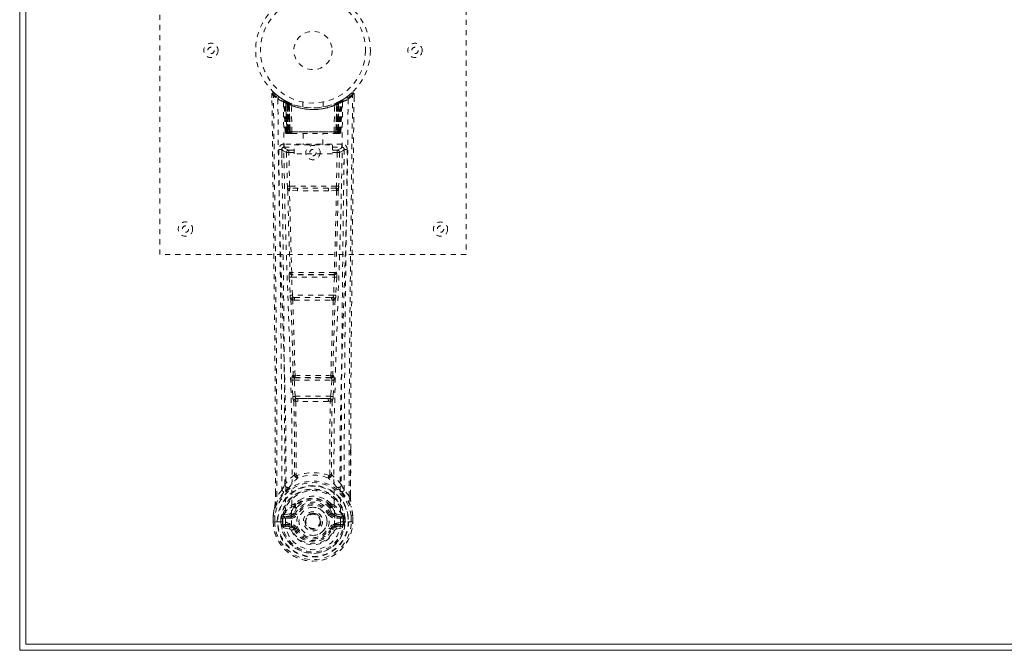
# Model space of a CAD drawing. Header units: inches. Extents: x 15.1 to 98.6, y 40.8 to 64.3.
# Tile 1 of 6: x 15.1 to 34.4, y 40.8 to 53.1. Entities that reach past the tile are written whole.
import ezdxf

# ---------------------------------------------------------------- set-up
doc = ezdxf.new("R2010")
doc.units = ezdxf.units.IN
doc.header["$MEASUREMENT"] = 0
doc.linetypes.add('SLD-Dashed', pattern=[0.075, 0.05, -0.025])
doc.linetypes.add('SLD-Solid', pattern=[0])

msp = doc.modelspace()

# ---------------------------------------------------------------- linework, layer by layer
at = {"color": 7, "linetype": 'SLD-Solid', "lineweight": 15}
for p, q in [((15.112, 40.764), (15.112, 64.264)), ((15.23, 64.146), (15.23, 40.882)), ((15.23, 40.882), (15.23, 64.146)), ((98.612, 40.764), (15.112, 40.764)), ((15.23, 40.882), (98.494, 40.882)), ((98.494, 40.882), (15.23, 40.882))]:
    msp.add_line(p, q, dxfattribs=at)
at = {"color": 7, "linetype": 'SLD-Dashed', "lineweight": 0}
for p, q in [((17.862, 48.514), (17.862, 56.514)), ((23.862, 56.514), (23.862, 48.514)), ((20.056, 51.655), (20.057, 51.588)), ((20.086, 51.656), (20.106, 51.678)), ((20.147, 51.643), (20.105, 51.677)), ((20.294, 51.54), (20.281, 51.548)), ((20.3, 51.536), (20.286, 51.543)), ((21.444, 51.548), (21.43, 51.54)), ((21.619, 51.677), (21.578, 51.643)), ((21.669, 51.655), (21.639, 51.656)), ((21.666, 51.592), (21.667, 51.655)), ((21.668, 51.588), (21.669, 51.655)), ((21.668, 51.588), (21.669, 51.655)), ((20.309, 51.515), (20.295, 51.523)), ((20.316, 50.918), (20.295, 51.523)), ((20.33, 50.918), (20.309, 51.515)), ((20.347, 51.512), (20.312, 51.53)), ((20.396, 51.469), (20.327, 51.505)), ((20.348, 50.918), (20.327, 51.505)), ((20.328, 51.508), (20.35, 50.914)), ((20.341, 51.514), (20.368, 51.501)), ((20.355, 51.475), (20.368, 51.501)), ((20.355, 51.475), (20.355, 50.918)), ((20.362, 51.471), (20.355, 51.475)), ((20.362, 51.471), (20.375, 51.497)), ((20.362, 50.918), (20.362, 51.471)), ((20.379, 51.495), (20.364, 51.503)), ((20.368, 51.501), (20.375, 51.497)), ((20.368, 51.468), (20.381, 51.494)), ((20.369, 50.918), (20.368, 51.468)), ((20.368, 51.468), (20.375, 51.465)), ((20.375, 51.465), (20.387, 51.491)), ((20.375, 51.465), (20.375, 50.918)), ((20.38, 51.495), (20.379, 51.495)), ((20.387, 51.46), (20.399, 51.486)), ((20.387, 51.46), (20.387, 50.918)), ((20.393, 51.457), (20.387, 51.46)), ((20.393, 51.457), (20.405, 51.483)), ((20.393, 50.918), (20.393, 51.457)), ((20.396, 51.469), (20.397, 51.469)), ((20.415, 50.918), (20.396, 51.469)), ((20.397, 51.469), (20.416, 50.918)), ((20.399, 51.486), (20.405, 51.483)), ((20.446, 50.918), (20.442, 51.44)), ((20.662, 51.503), (20.662, 51.407)), ((21.062, 51.407), (21.062, 51.503)), ((21.278, 50.918), (21.283, 51.44)), ((21.308, 50.918), (21.327, 51.469)), ((21.328, 51.469), (21.309, 50.918)), ((21.319, 51.483), (21.325, 51.486)), ((21.319, 51.483), (21.331, 51.457)), ((21.325, 51.486), (21.337, 51.46)), ((21.327, 51.469), (21.328, 51.469)), ((21.397, 51.505), (21.328, 51.469)), ((21.337, 51.46), (21.331, 51.457)), ((21.331, 51.457), (21.331, 50.918)), ((21.344, 51.495), (21.337, 51.492)), ((21.337, 51.491), (21.349, 51.465)), ((21.337, 50.918), (21.337, 51.46)), ((21.352, 51.499), (21.343, 51.494)), ((21.343, 51.494), (21.356, 51.468)), ((21.345, 51.495), (21.344, 51.495)), ((21.412, 51.53), (21.345, 51.495)), ((21.349, 51.497), (21.357, 51.501)), ((21.349, 51.497), (21.362, 51.471)), ((21.349, 51.465), (21.356, 51.468)), ((21.349, 50.918), (21.349, 51.465)), ((21.356, 51.468), (21.355, 50.918)), ((21.357, 51.501), (21.365, 51.505)), ((21.357, 51.501), (21.369, 51.475)), ((21.369, 51.475), (21.362, 51.471)), ((21.362, 51.471), (21.362, 50.918)), ((21.369, 50.918), (21.369, 51.475)), ((21.374, 50.914), (21.396, 51.508)), ((21.376, 50.918), (21.397, 51.505)), ((21.395, 50.918), (21.415, 51.515)), ((21.408, 50.918), (21.429, 51.523)), ((21.429, 51.523), (21.415, 51.515)), ((20.316, 50.918), (20.33, 50.918)), ((20.348, 50.918), (20.415, 50.918)), ((20.355, 50.918), (20.362, 50.918)), ((20.356, 50.889), (20.363, 50.889)), ((20.36, 50.889), (20.369, 50.889)), ((21.362, 50.918), (20.362, 50.918)), ((20.375, 50.918), (20.369, 50.918)), ((20.369, 50.889), (20.376, 50.889)), ((20.375, 50.918), (21.349, 50.918)), ((20.378, 50.889), (20.432, 50.889)), ((20.387, 50.918), (20.393, 50.918)), ((20.388, 50.889), (20.394, 50.889)), ((21.331, 50.918), (20.393, 50.918)), ((20.432, 50.889), (20.394, 50.889)), ((20.416, 50.918), (20.415, 50.918)), ((20.446, 50.918), (21.278, 50.918)), ((20.446, 50.889), (20.453, 50.889)), ((20.453, 50.889), (21.271, 50.889)), ((20.667, 50.889), (20.667, 50.667)), ((21.057, 50.667), (21.057, 50.889)), ((21.271, 50.889), (21.279, 50.889)), ((21.292, 50.889), (21.346, 50.889)), ((21.33, 50.889), (21.292, 50.889)), ((21.309, 50.918), (21.308, 50.918)), ((21.309, 50.918), (21.376, 50.918)), ((21.33, 50.889), (21.336, 50.889)), ((21.331, 50.918), (21.337, 50.918)), ((21.348, 50.889), (21.355, 50.889)), ((21.355, 50.918), (21.349, 50.918)), ((21.355, 50.889), (21.365, 50.889)), ((21.361, 50.889), (21.368, 50.889)), ((21.362, 50.918), (21.369, 50.918)), ((21.395, 50.918), (21.408, 50.918)), ((20.251, 50.582), (20.249, 50.574)), ((20.294, 50.68), (20.294, 50.62)), ((21.43, 50.68), (20.294, 50.68)), ((20.294, 50.62), (20.492, 50.62)), ((20.492, 50.487), (20.492, 50.667)), ((20.492, 50.667), (21.242, 50.667)), ((21.242, 50.667), (21.242, 50.487)), ((21.242, 50.62), (21.43, 50.62)), ((21.43, 50.62), (21.43, 50.68)), ((21.475, 50.574), (21.473, 50.582)), ((20.25, 50.571), (20.253, 50.284)), ((20.343, 50.517), (20.359, 49.855)), ((20.388, 50.563), (20.388, 50.518)), ((20.492, 50.563), (20.388, 50.563)), ((20.404, 49.857), (20.388, 50.518)), ((20.492, 50.518), (20.388, 50.518)), ((21.242, 50.487), (20.492, 50.487)), ((21.336, 50.563), (21.242, 50.563)), ((21.336, 50.518), (21.242, 50.518)), ((21.336, 50.518), (21.321, 49.857)), ((21.336, 50.563), (21.336, 50.518)), ((21.381, 50.517), (21.336, 50.518)), ((21.381, 50.517), (21.365, 49.855)), ((21.471, 50.284), (21.474, 50.571)), ((21.321, 49.857), (20.404, 49.857)), ((20.564, 49.814), (20.412, 49.816)), ((21.16, 49.814), (20.564, 49.814)), ((21.313, 49.816), (21.16, 49.814)), ((20.557, 49.765), (20.401, 49.771)), ((21.323, 49.771), (21.167, 49.765)), ((23.862, 48.514), (17.862, 48.514)), ((20.397, 48.072), (20.414, 47.719)), ((20.411, 48.165), (20.403, 48.162)), ((20.442, 48.074), (21.283, 48.074)), ((20.459, 47.721), (20.442, 48.074)), ((20.448, 48.119), (20.456, 48.122)), ((21.276, 48.119), (20.448, 48.119)), ((21.283, 48.074), (21.266, 47.721)), ((21.268, 48.122), (21.276, 48.119)), ((21.327, 48.072), (21.31, 47.719)), ((21.321, 48.162), (21.313, 48.165)), ((21.266, 47.721), (20.459, 47.721)), ((20.505, 47.676), (20.474, 47.677)), ((21.219, 47.676), (21.251, 47.677)), ((20.464, 47.626), (20.496, 47.625)), ((20.505, 47.676), (21.219, 47.676)), ((21.228, 47.625), (21.26, 47.625)), ((20.475, 46.148), (20.461, 46.144)), ((21.249, 46.148), (21.263, 46.144)), ((20.452, 46.054), (20.468, 45.737)), ((20.496, 46.056), (21.228, 46.056)), ((20.513, 45.739), (20.496, 46.056)), ((20.505, 46.101), (20.52, 46.106)), ((21.219, 46.101), (20.505, 46.101)), ((21.205, 46.106), (21.219, 46.101)), ((21.228, 46.056), (21.212, 45.739)), ((21.272, 46.054), (21.256, 45.737)), ((21.212, 45.739), (20.513, 45.739)), ((20.523, 45.641), (20.563, 45.64)), ((20.57, 45.694), (20.531, 45.694)), ((20.57, 45.694), (21.154, 45.694)), ((21.193, 45.694), (21.154, 45.694)), ((21.161, 45.64), (21.201, 45.641)), ((21.598, 44.706), (21.598, 43.782)), ((21.599, 43.781), (21.602, 44.706)), ((20.535, 44.201), (20.535, 44.201)), ((21.19, 44.201), (21.19, 44.201)), ((20.125, 43.781), (20.125, 43.835)), ((20.126, 43.836), (20.126, 43.782)), ((20.251, 43.898), (20.154, 43.783)), ((21.57, 43.783), (21.474, 43.898)), ((20.501, 43.625), (20.513, 43.642)), ((21.211, 43.642), (21.223, 43.625)), ((20.404, 43.435), (20.29, 43.414)), ((20.488, 43.447), (20.515, 43.436)), ((20.494, 43.596), (20.494, 43.578)), ((20.517, 43.591), (20.517, 43.572)), ((21.207, 43.572), (21.207, 43.591)), ((21.209, 43.436), (21.236, 43.447)), ((21.23, 43.596), (21.231, 43.578)), ((21.435, 43.414), (21.32, 43.435)), ((20.083, 43.401), (20.082, 43.397)), ((20.082, 43.28), (20.082, 43.397)), ((20.083, 43.28), (20.086, 43.28)), ((20.084, 43.397), (20.084, 43.28)), ((20.086, 43.28), (20.14, 43.281)), ((20.112, 43.397), (20.112, 43.283)), ((20.14, 43.281), (20.163, 43.281)), ((20.163, 43.281), (20.321, 43.281)), ((20.263, 43.353), (20.234, 43.354)), ((20.234, 43.354), (20.234, 43.354)), ((20.234, 43.283), (20.234, 43.354)), ((20.234, 43.283), (20.234, 43.283)), ((20.263, 43.353), (20.263, 43.283)), ((20.269, 43.283), (20.263, 43.283)), ((20.264, 43.353), (20.269, 43.372)), ((20.269, 43.372), (20.269, 43.362)), ((20.269, 43.362), (20.269, 43.283)), ((20.279, 43.403), (20.275, 43.399)), ((20.279, 43.403), (20.289, 43.414)), ((20.29, 43.414), (20.289, 43.414)), ((20.29, 43.414), (20.29, 43.414)), ((20.303, 43.381), (20.433, 43.406)), ((20.303, 43.381), (20.303, 43.351)), ((20.433, 43.381), (20.303, 43.381)), ((20.433, 43.351), (20.303, 43.351)), ((20.433, 43.406), (20.433, 43.381)), ((20.433, 43.351), (20.433, 43.381)), ((20.439, 43.243), (20.439, 43.246)), ((20.706, 43.29), (20.706, 43.306)), ((20.706, 43.282), (20.706, 43.29)), ((21.286, 43.246), (21.286, 43.243)), ((21.291, 43.406), (21.421, 43.381)), ((21.291, 43.406), (21.291, 43.381)), ((21.421, 43.381), (21.291, 43.381)), ((21.291, 43.351), (21.291, 43.381)), ((21.421, 43.351), (21.291, 43.351)), ((21.403, 43.281), (21.562, 43.281)), ((21.421, 43.351), (21.421, 43.381)), ((21.435, 43.414), (21.445, 43.403)), ((21.445, 43.403), (21.445, 43.404)), ((21.445, 43.403), (21.445, 43.403)), ((21.449, 43.399), (21.445, 43.403)), ((21.455, 43.372), (21.456, 43.362)), ((21.461, 43.353), (21.455, 43.372)), ((21.456, 43.362), (21.455, 43.283)), ((21.455, 43.283), (21.461, 43.283)), ((21.491, 43.354), (21.461, 43.353)), ((21.461, 43.283), (21.461, 43.353)), ((21.491, 43.354), (21.491, 43.283)), ((21.491, 43.354), (21.491, 43.354)), ((21.562, 43.281), (21.585, 43.281)), ((21.585, 43.281), (21.638, 43.28)), ((21.612, 43.283), (21.612, 43.397)), ((21.638, 43.28), (21.642, 43.28)), ((21.641, 43.28), (21.641, 43.397)), ((21.642, 43.397), (21.642, 43.401)), ((21.642, 43.28), (21.642, 43.397)), ((20.287, 43.163), (20.405, 43.139)), ((20.317, 43.229), (20.317, 43.199)), ((20.317, 43.229), (20.433, 43.229)), ((20.433, 43.179), (20.317, 43.199)), ((20.317, 43.199), (20.433, 43.199)), ((20.433, 43.229), (20.433, 43.199)), ((20.433, 43.179), (20.433, 43.199)), ((20.493, 43.135), (20.49, 43.143)), ((20.515, 43.145), (20.493, 43.135)), ((21.231, 43.135), (21.209, 43.145)), ((21.231, 43.135), (21.286, 43.112)), ((21.291, 43.229), (21.291, 43.199)), ((21.291, 43.229), (21.407, 43.229)), ((21.407, 43.199), (21.291, 43.179)), ((21.291, 43.179), (21.291, 43.199)), ((21.291, 43.199), (21.407, 43.199)), ((21.319, 43.139), (21.438, 43.163)), ((21.407, 43.199), (21.407, 43.229))]:
    msp.add_line(p, q, dxfattribs=at)
at = {"color": 7, "linetype": 'SLD-Dashed', "lineweight": 0, "flags": 128}
for points in [[(20.104, 51.675), (20.097, 51.679), (20.089, 51.682), (20.081, 51.682), (20.073, 51.681), (20.066, 51.677), (20.06, 51.672), (20.057, 51.665), (20.056, 51.658)], [(20.056, 51.655), (20.056, 51.655), (20.058, 51.655), (20.064, 51.656), (20.074, 51.656), (20.08, 51.655), (20.086, 51.656)], [(20.125, 43.835), (20.117, 46.405), (20.089, 49.03), (20.056, 51.655)], [(20.154, 43.783), (20.153, 45.247), (20.144, 46.721), (20.129, 48.168), (20.127, 48.415), (20.124, 48.673), (20.121, 48.888), (20.118, 49.118), (20.115, 49.368), (20.111, 49.639), (20.109, 49.857), (20.105, 50.119), (20.101, 50.443), (20.098, 50.654), (20.095, 50.912), (20.092, 51.174), (20.088, 51.422), (20.086, 51.656)], [(20.174, 51.562), (20.182, 50.515), (20.201, 49.47), (20.23, 48.428), (20.266, 47.39), (20.3, 46.356), (20.325, 45.326), (20.334, 44.301), (20.321, 43.281)], [(20.289, 51.541), (20.295, 51.53), (20.3, 51.516)], [(21.55, 51.562), (21.542, 50.515), (21.523, 49.47), (21.494, 48.428), (21.459, 47.39), (21.424, 46.356), (21.399, 45.326), (21.391, 44.301), (21.403, 43.281)], [(21.57, 43.783), (21.571, 45.249), (21.58, 46.721), (21.595, 48.168), (21.597, 48.389), (21.6, 48.619), (21.602, 48.822), (21.605, 49.021), (21.608, 49.236), (21.61, 49.386), (21.612, 49.543), (21.614, 49.7), (21.615, 49.817), (21.617, 49.957), (21.619, 50.119), (21.623, 50.451), (21.626, 50.656), (21.629, 50.91), (21.633, 51.172), (21.636, 51.42), (21.639, 51.656)], [(21.619, 51.678), (21.586, 51.65), (21.578, 51.643)], [(21.602, 44.706), (21.608, 46.405), (21.635, 49.03), (21.668, 51.588)], [(21.666, 51.655), (21.664, 51.663), (21.66, 51.67), (21.655, 51.677), (21.649, 51.682), (21.642, 51.685), (21.634, 51.685), (21.627, 51.683), (21.621, 51.679)], [(20.283, 51.506), (20.292, 50.461), (20.313, 49.418), (20.345, 48.379), (20.383, 47.343), (20.419, 46.312), (20.445, 45.285), (20.453, 44.263), (20.439, 43.246)], [(20.326, 51.512), (20.327, 51.506), (20.327, 51.505)], [(21.441, 51.506), (21.432, 50.461), (21.411, 49.419), (21.379, 48.379), (21.341, 47.344), (21.305, 46.312), (21.279, 45.286), (21.271, 44.264), (21.285, 43.246)], [(20.355, 50.918), (20.34, 50.918), (20.327, 50.918), (20.319, 50.918), (20.316, 50.918)], [(20.33, 50.918), (20.333, 50.918), (20.342, 50.918), (20.354, 50.918), (20.369, 50.918)], [(20.387, 50.918), (20.379, 50.918), (20.371, 50.918), (20.364, 50.918), (20.358, 50.918), (20.353, 50.918), (20.35, 50.918), (20.348, 50.918), (20.348, 50.918)], [(20.348, 50.918), (20.349, 50.911), (20.35, 50.909)], [(20.377, 50.889), (20.378, 50.889), (20.379, 50.889)], [(20.416, 50.918), (20.419, 50.918), (20.426, 50.918), (20.435, 50.918), (20.446, 50.918)], [(21.278, 50.918), (21.289, 50.918), (21.299, 50.918), (21.305, 50.918), (21.308, 50.918)], [(21.376, 50.918), (21.376, 50.918), (21.374, 50.918), (21.371, 50.918), (21.366, 50.918), (21.36, 50.918), (21.353, 50.918), (21.345, 50.918), (21.337, 50.918)], [(21.355, 50.918), (21.37, 50.918), (21.383, 50.918), (21.391, 50.918), (21.395, 50.918)], [(21.408, 50.918), (21.405, 50.918), (21.397, 50.918), (21.384, 50.918), (21.369, 50.918)], [(20.189, 50.574), (20.191, 50.438), (20.193, 50.266), (20.196, 50.057), (20.199, 49.812), (20.203, 49.563), (20.206, 49.343), (20.208, 49.19), (20.209, 49.052), (20.211, 48.93), (20.213, 48.775), (20.215, 48.612), (20.217, 48.456), (20.227, 47.642), (20.236, 46.824), (20.244, 45.851), (20.249, 44.862), (20.251, 43.898)], [(20.249, 50.574), (20.274, 50.545), (20.343, 50.517)], [(20.388, 50.563), (20.319, 50.591), (20.294, 50.62)], [(21.43, 50.62), (21.405, 50.591), (21.336, 50.563)], [(21.381, 50.517), (21.45, 50.545), (21.475, 50.574)], [(21.474, 43.898), (21.474, 44.419), (21.476, 44.952), (21.478, 45.497), (21.482, 46.012), (21.486, 46.542), (21.491, 47.094), (21.497, 47.583), (21.5, 47.84), (21.503, 48.113), (21.506, 48.402), (21.51, 48.706), (21.514, 48.981), (21.517, 49.222), (21.519, 49.413), (21.522, 49.628), (21.526, 49.869), (21.528, 50.094), (21.531, 50.287), (21.533, 50.446), (21.535, 50.574)], [(20.388, 50.518), (20.372, 50.517), (20.358, 50.517), (20.348, 50.517), (20.343, 50.517)], [(20.404, 49.857), (20.388, 49.856), (20.374, 49.856), (20.363, 49.856), (20.359, 49.855)], [(21.16, 49.814), (20.862, 49.813), (20.564, 49.814)], [(21.365, 49.855), (21.361, 49.856), (21.35, 49.856), (21.336, 49.856), (21.321, 49.857)], [(20.367, 49.774), (20.387, 48.968), (20.411, 48.165)], [(20.446, 48.161), (20.421, 48.965), (20.401, 49.771)], [(21.167, 49.765), (20.862, 49.765), (20.557, 49.765)], [(21.323, 49.771), (21.303, 48.965), (21.278, 48.161)], [(21.357, 49.774), (21.337, 48.968), (21.313, 48.165)], [(20.442, 48.074), (20.426, 48.073), (20.412, 48.073), (20.402, 48.072), (20.397, 48.072)], [(21.327, 48.072), (21.323, 48.072), (21.312, 48.073), (21.298, 48.073), (21.283, 48.074)], [(20.459, 47.721), (20.443, 47.721), (20.429, 47.72), (20.419, 47.719), (20.414, 47.719)], [(20.414, 47.719), (20.416, 47.687), (20.417, 47.685)], [(21.31, 47.719), (21.306, 47.719), (21.295, 47.72), (21.281, 47.721), (21.266, 47.721)], [(21.31, 47.719), (21.308, 47.687), (21.308, 47.685)], [(20.429, 47.63), (20.454, 46.888), (20.475, 46.148)], [(20.511, 46.143), (20.489, 46.883), (20.464, 47.626)], [(21.26, 47.625), (21.235, 46.883), (21.213, 46.143)], [(21.295, 47.63), (21.271, 46.888), (21.249, 46.148)], [(20.496, 46.056), (20.481, 46.055), (20.467, 46.055), (20.457, 46.054), (20.452, 46.054)], [(20.496, 46.056), (20.496, 46.065), (20.496, 46.073), (20.496, 46.081), (20.497, 46.088), (20.501, 46.097), (20.505, 46.101)], [(21.219, 46.101), (21.224, 46.097), (21.227, 46.088), (21.228, 46.081), (21.229, 46.073), (21.229, 46.065), (21.228, 46.056)], [(21.272, 46.054), (21.267, 46.054), (21.257, 46.055), (21.243, 46.055), (21.228, 46.056)], [(20.513, 45.739), (20.498, 45.738), (20.484, 45.737), (20.473, 45.737), (20.468, 45.737)], [(20.487, 45.647), (20.498, 44.927), (20.499, 44.208)], [(20.523, 45.641), (20.533, 44.92), (20.535, 44.201)], [(21.161, 45.64), (20.862, 45.639), (20.563, 45.64)], [(21.154, 45.694), (20.862, 45.693), (20.57, 45.694)], [(21.19, 44.201), (21.191, 44.92), (21.201, 45.641)], [(21.193, 45.694), (21.194, 45.695), (21.196, 45.696), (21.199, 45.699), (21.204, 45.709), (21.209, 45.723), (21.212, 45.739)], [(21.256, 45.737), (21.251, 45.737), (21.24, 45.737), (21.226, 45.738), (21.212, 45.739)], [(21.237, 45.647), (21.227, 44.927), (21.225, 44.208)], [(20.497, 44.2), (20.396, 44.112), (20.31, 44.011)], [(20.497, 44.2), (20.499, 44.19), (20.503, 44.181), (20.509, 44.175), (20.517, 44.171), (20.525, 44.171), (20.533, 44.175), (20.539, 44.181), (20.545, 44.19)], [(21.18, 44.19), (21.185, 44.181), (21.192, 44.175), (21.199, 44.171), (21.207, 44.171), (21.215, 44.175), (21.221, 44.181), (21.226, 44.19), (21.228, 44.2)], [(21.414, 44.011), (21.328, 44.112), (21.228, 44.2)], [(20.293, 43.859), (20.192, 43.735), (20.113, 43.581)], [(20.403, 43.963), (20.397, 43.956), (20.388, 43.948)], [(21.336, 43.948), (21.327, 43.956), (21.321, 43.963)], [(21.431, 43.859), (21.532, 43.735), (21.611, 43.581)], [(20.154, 43.783), (20.149, 43.783), (20.142, 43.783), (20.137, 43.783), (20.132, 43.783), (20.128, 43.782), (20.125, 43.782), (20.125, 43.782), (20.125, 43.781)], [(20.645, 43.73), (20.587, 43.7), (20.513, 43.642)], [(21.211, 43.642), (21.137, 43.7), (21.08, 43.73)], [(21.599, 43.781), (21.6, 43.782), (21.599, 43.782), (21.596, 43.782), (21.593, 43.783), (21.588, 43.783), (21.582, 43.783), (21.576, 43.783), (21.57, 43.783)], [(20.082, 43.397), (20.095, 43.494), (20.111, 43.57)], [(20.113, 43.581), (20.096, 43.501), (20.083, 43.401)], [(20.113, 43.581), (20.111, 43.576), (20.111, 43.57)], [(20.431, 43.458), (20.418, 43.441), (20.404, 43.435)], [(20.494, 43.578), (20.461, 43.525), (20.431, 43.458)], [(20.546, 43.56), (20.516, 43.51), (20.488, 43.447)], [(20.543, 43.424), (20.538, 43.426), (20.533, 43.428), (20.528, 43.43), (20.524, 43.432), (20.52, 43.434), (20.518, 43.435), (20.516, 43.435), (20.515, 43.436)], [(21.236, 43.447), (21.208, 43.51), (21.179, 43.56)], [(21.181, 43.424), (21.186, 43.426), (21.192, 43.428), (21.196, 43.43), (21.2, 43.432), (21.204, 43.434), (21.206, 43.435), (21.208, 43.435), (21.209, 43.436)], [(21.231, 43.578), (21.263, 43.525), (21.293, 43.458)], [(21.293, 43.458), (21.306, 43.441), (21.32, 43.435)], [(21.613, 43.57), (21.613, 43.576), (21.611, 43.581)], [(21.642, 43.401), (21.63, 43.491), (21.611, 43.581)], [(21.642, 43.397), (21.629, 43.494), (21.613, 43.57)], [(20.082, 43.397), (20.082, 43.397), (20.083, 43.397), (20.086, 43.397), (20.089, 43.397), (20.094, 43.397), (20.1, 43.397), (20.106, 43.397), (20.112, 43.397)], [(20.112, 43.283), (20.106, 43.282), (20.1, 43.282), (20.094, 43.282), (20.089, 43.281), (20.086, 43.281), (20.083, 43.281), (20.082, 43.281), (20.083, 43.28)], [(20.083, 43.401), (20.084, 43.401), (20.085, 43.401), (20.088, 43.4), (20.092, 43.4), (20.096, 43.399), (20.101, 43.398), (20.107, 43.397), (20.112, 43.397)], [(20.263, 43.283), (20.26, 43.283), (20.253, 43.283), (20.244, 43.283), (20.234, 43.283)], [(20.263, 43.353), (20.263, 43.353), (20.264, 43.353)], [(20.303, 43.351), (20.285, 43.354), (20.269, 43.362)], [(21.286, 43.243), (21.28, 43.167), (21.257, 43.092), (21.217, 43.024), (21.164, 42.964), (21.099, 42.915), (21.025, 42.879), (20.945, 42.857), (20.862, 42.85), (20.779, 42.857), (20.699, 42.879), (20.625, 42.915), (20.56, 42.964), (20.507, 43.024), (20.468, 43.092), (20.445, 43.167), (20.439, 43.243)], [(21.456, 43.362), (21.439, 43.354), (21.421, 43.351)], [(21.461, 43.353), (21.461, 43.353), (21.461, 43.353)], [(21.642, 43.401), (21.641, 43.401), (21.639, 43.401), (21.636, 43.4), (21.632, 43.4), (21.628, 43.399), (21.623, 43.398), (21.618, 43.397), (21.612, 43.397)], [(21.612, 43.397), (21.618, 43.397), (21.625, 43.397), (21.63, 43.397), (21.635, 43.397), (21.638, 43.397), (21.641, 43.397), (21.642, 43.397), (21.642, 43.397)], [(21.642, 43.28), (21.642, 43.281), (21.641, 43.281), (21.638, 43.281), (21.635, 43.281), (21.63, 43.282), (21.625, 43.282), (21.618, 43.282), (21.612, 43.283)], [(20.274, 43.211), (20.294, 43.225), (20.317, 43.229)], [(20.543, 43.156), (20.538, 43.154), (20.533, 43.152), (20.528, 43.15), (20.524, 43.148), (20.52, 43.147), (20.518, 43.146), (20.516, 43.145), (20.515, 43.145)], [(21.181, 43.156), (21.186, 43.154), (21.192, 43.152), (21.196, 43.15), (21.2, 43.148), (21.204, 43.147), (21.206, 43.146), (21.208, 43.145), (21.209, 43.145)], [(21.24, 43.151), (21.235, 43.143), (21.231, 43.135)], [(21.291, 43.179), (21.254, 43.164), (21.24, 43.151)], [(21.407, 43.229), (21.431, 43.225), (21.45, 43.211)]]:
    msp.add_lwpolyline(points, dxfattribs=at)
at = {"color": 7, "linetype": 'SLD-Dashed', "lineweight": 0}
for centre, radius in [((20.862, 52.514), 1.125), ((20.862, 52.514), 1.03), ((20.862, 52.514), 0.375), ((18.862, 52.514), 0.14), ((18.862, 52.514), 0.0625), ((22.862, 52.514), 0.141), ((22.862, 52.514), 0.0625), ((20.862, 50.514), 0.141), ((20.862, 50.514), 0.0625), ((18.362, 49.014), 0.141), ((18.362, 49.014), 0.0625), ((23.362, 49.014), 0.14), ((23.362, 49.014), 0.0625), ((20.862, 43.29), 0.7), ((20.862, 43.29), 0.69), ((20.862, 43.29), 0.623), ((20.862, 43.29), 0.32), ((20.862, 43.29), 0.275), ((20.862, 43.29), 0.188), ((20.862, 43.29), 0.157), ((20.862, 43.29), 0.142), ((20.862, 43.29), 0.139), ((20.862, 43.29), 0.138)]:
    msp.add_circle(centre, radius, dxfattribs=at)
for centre, radius, start, end in [((20.086, 51.656), 0.03, 47.8634, 180.7206), ((20.864, 52.559), 1.212, 228.1723, 235.3234), ((20.862, 52.514), 1.158, 227.8705, 312.129), ((20.86, 52.511), 1.123, 227.9069, 235.3638), ((20.204, 51.562), 0.03, 55.9345, 179.828), ((20.85, 52.753), 1.369, 240.4497, 245.5697), ((20.862, 52.514), 1.127, 235.3505, 240.4901), ((20.265, 51.522), 0.03, 1.9871, 58.9551), ((20.876, 52.538), 1.156, 238.9717, 239.8327), ((20.245, 51.486), 0.0714, 31.6419, 58.9277), ((20.279, 51.514), 0.0299, 1.9116, 59.7238), ((20.863, 52.516), 1.13, 239.7453, 244.72), ((20.873, 52.536), 1.154, 239.9612, 244.0325), ((20.878, 52.487), 1.096, 298.631, 300.2662), ((21.445, 51.514), 0.0299, 120.275, 178.0975), ((20.862, 52.514), 1.128, 299.5111, 304.6482), ((21.459, 51.522), 0.03, 121.0438, 178.0221), ((20.875, 52.753), 1.37, 294.4304, 299.5493), ((20.867, 52.508), 1.119, 304.626, 312.0904), ((21.52, 51.562), 0.03, 0.1681, 124.0694), ((20.863, 52.556), 1.208, 304.6677, 311.8417), ((21.639, 51.656), 0.03, 359.2777, 132.1384), ((21.568, 51.612), 0.0827, 31.7894, 52.6652), ((20.324, 51.494), 0.0429, 114.1693, 163.02), ((20.862, 52.546), 1.19, 240.8885, 299.1115), ((20.843, 52.138), 0.823, 228.2677, 233.6286), ((20.862, 52.514), 1.127, 240.489, 299.511), ((20.841, 52.131), 0.814, 229.148, 234.4923), ((20.298, 51.504), 0.0299, 1.8056, 60.7774), ((20.865, 52.52), 1.134, 240.8183, 245.7229), ((20.297, 51.504), 0.03, 16.8973, 61.2647), ((20.841, 52.126), 0.806, 230.3846, 235.6813), ((20.862, 52.513), 1.155, 244.3785, 295.6215), ((20.862, 52.513), 1.155, 245.0795, 294.9205), ((20.366, 51.468), 0.0297, 1.4807, 64.5219), ((20.367, 51.468), 0.0297, 1.4786, 64.5681), ((20.862, 52.513), 1.155, 246.0603, 293.9397), ((20.817, 52.065), 0.729, 234.7839, 238.9999), ((20.412, 51.457), 0.0345, 328.9823, 15.1535), ((20.862, 52.477), 1.12, 247.9468, 292.0532), ((21.312, 51.457), 0.0346, 164.8668, 211.0072), ((20.906, 52.066), 0.731, 301.0049, 305.211), ((20.863, 52.512), 1.125, 294.2592, 299.2008), ((21.357, 51.468), 0.0297, 115.425, 178.5282), ((21.358, 51.468), 0.0297, 115.4761, 178.5213), ((20.883, 52.126), 0.806, 304.318, 309.6138), ((20.885, 52.129), 0.811, 305.4976, 310.8621), ((21.412, 51.372), 0.138, 89.4172, 113.4589), ((20.881, 52.138), 0.823, 306.3709, 311.7328), ((21.427, 51.504), 0.0299, 119.2287, 178.1961), ((21.425, 51.506), 0.0273, 117.6509, 182.3077), ((21.4, 51.494), 0.0429, 16.9688, 65.8359), ((20.346, 50.919), 0.03, 181.9931, 269.996), ((20.377, 50.962), 0.0742, 215.9442, 253.2647), ((20.36, 50.919), 0.03, 181.9723, 269.9675), ((20.374, 51.057), 0.166, 259.5987, 268.3409), ((20.378, 50.919), 0.03, 181.9316, 269.9363), ((20.779, 50.911), 0.416, 179.0284, 183.0146), ((20.97, 50.912), 0.601, 179.4244, 181.9994), ((20.802, 50.911), 0.427, 179.0438, 182.9343), ((20.833, 50.911), 0.446, 179.0943, 182.8187), ((20.839, 50.911), 0.445, 179.0839, 182.8106), ((20.445, 50.919), 0.0299, 181.7952, 269.8161), ((20.446, 50.919), 0.0299, 181.7952, 269.8116), ((20.481, 50.911), 0.0354, 169.274, 219.1956), ((21.242, 50.912), 0.0369, 321.8553, 9.6663), ((21.278, 50.919), 0.0299, 270.1839, 358.2048), ((21.279, 50.919), 0.0299, 270.1865, 358.2023), ((20.888, 50.911), 0.443, 357.1738, 0.9224), ((20.891, 50.911), 0.446, 357.1813, 0.9057), ((21.341, 50.924), 0.0356, 262.0695, 350.2915), ((21.346, 50.919), 0.03, 270.0637, 358.0684), ((20.921, 50.911), 0.428, 357.0732, 0.9487), ((20.77, 50.912), 0.585, 357.9612, 0.6049), ((21.35, 51.054), 0.164, 271.7059, 280.6245), ((20.949, 50.911), 0.413, 356.9652, 0.9825), ((21.365, 50.919), 0.03, 270.028, 358.0367), ((21.347, 50.962), 0.0742, 286.7375, 324.0536), ((21.378, 50.919), 0.03, 270.0085, 357.9979), ((20.294, 50.575), 0.105, 90.005, 180.7379), ((20.225, 48.976), 1.598, 89.133, 91.2843), ((-479.202, 42.694), 499.514, 0.15117, 0.90394), ((20.293, 50.577), 0.0423, 88.0368, 173.433), ((520.983, 42.693), 499.571, 179.09608, 179.84877), ((21.43, 50.575), 0.105, 359.2621, 89.995), ((21.431, 50.577), 0.0423, 6.5717, 91.9585), ((21.499, 48.977), 1.597, 88.7153, 90.868), ((20.388, 50.518), 0.0451, 90.4286, 180.9005), ((21.336, 50.518), 0.0451, 359.0356, 89.5698), ((20.76, 49.856), 0.401, 180.0762, 191.8385), ((20.413, 49.77), 0.0456, 91.753, 175.8283), ((20.51, 49.768), 0.11, 154.2174, 178.3366), ((20.509, 49.856), 0.105, 179.6349, 202.4719), ((20.645, 49.777), 0.0888, 155.6061, 187.6387), ((21.079, 49.777), 0.0888, 352.3605, 24.4002), ((21.215, 49.856), 0.105, 337.5352, 0.3643), ((21.213, 49.768), 0.111, 1.783, 25.6574), ((21.311, 49.77), 0.0456, 4.1727, 88.2462), ((20.964, 49.856), 0.402, 348.1518, 359.9204), ((20.393, 49.912), 0.141, 259.4655, 273.058), ((21.331, 49.91), 0.139, 266.8589, 280.6171), ((20.604, 48.102), 0.209, 163.5118, 188.4083), ((20.448, 48.164), 0.0451, 182.92, 269.4068), ((20.456, 48.167), 0.0451, 182.987, 269.3792), ((20.438, 48.252), 0.091, 253.0025, 274.839), ((20.496, 48.089), 0.0563, 148.2386, 195.7342), ((20.5, 48.155), 0.055, 173.1562, 216.3328), ((20.862, 11.516), 36.648, 89.3489, 90.651), ((20.862, 15.308), 32.817, 89.2909, 90.7091), ((21.268, 48.167), 0.0451, 270.6225, 357.0082), ((21.224, 48.155), 0.0546, 323.5184, 6.9862), ((21.276, 48.164), 0.0451, 270.5945, 357.0817), ((21.228, 48.089), 0.0563, 344.2599, 31.7614), ((21.286, 48.252), 0.0908, 265.1465, 287.0264), ((21.121, 48.102), 0.209, 351.5864, 16.4905), ((20.552, 47.686), 0.136, 180.7188, 204.7112), ((20.475, 47.631), 0.0456, 91.2557, 181.8214), ((20.526, 47.719), 0.068, 178.3603, 218.9114), ((20.55, 47.635), 0.0868, 151.6289, 186.5672), ((21.198, 47.719), 0.068, 321.0994, 1.6387), ((21.251, 47.634), 0.0425, 40.4631, 90.403), ((21.174, 47.635), 0.0869, 353.4626, 28.3421), ((21.171, 47.686), 0.136, 335.3329, 359.247), ((20.456, 47.709), 0.0837, 251.1193, 275.2117), ((20.577, 47.637), 0.0814, 151.3092, 188.7546), ((20.862, 80.414), 32.791, 269.3607, 270.6393), ((20.862, 81.033), 33.358, 269.3871, 270.6129), ((21.148, 47.637), 0.0814, 351.2504, 28.6861), ((21.268, 47.709), 0.0843, 264.87, 288.7993), ((21.25, 47.631), 0.0448, 357.9402, 42.8998), ((20.612, 46.083), 0.163, 158.1262, 190.2184), ((20.506, 46.146), 0.0451, 183.2266, 269.1386), ((20.52, 46.151), 0.0451, 183.3927, 269.104), ((20.505, 46.217), 0.075, 247.0761, 274.8899), ((20.862, 8.778), 37.367, 89.4615, 90.5382), ((20.569, 46.137), 0.0578, 174.2234, 212.3448), ((21.204, 46.151), 0.0451, 270.8978, 356.6055), ((21.156, 46.137), 0.0574, 327.5086, 5.9232), ((21.22, 46.217), 0.0749, 265.0975, 292.9436), ((21.218, 46.146), 0.0451, 270.8614, 356.7734), ((21.112, 46.083), 0.163, 349.7747, 21.878), ((20.862, 13.511), 32.597, 89.3981, 90.6019), ((20.649, 45.728), 0.181, 177.2201, 206.4641), ((20.533, 45.649), 0.0457, 91.8545, 181.7264), ((20.517, 45.714), 0.073, 245.748, 274.5964), ((20.57, 45.737), 0.0575, 177.8256, 227.5852), ((20.626, 45.652), 0.104, 155.964, 186.1432), ((20.663, 45.654), 0.101, 156.5317, 187.7623), ((21.062, 45.654), 0.101, 352.238, 23.468), ((21.191, 45.649), 0.0457, 358.2699, 88.1461), ((21.098, 45.652), 0.104, 353.8604, 24.0324), ((21.207, 45.714), 0.0735, 265.5105, 294.1502), ((21.075, 45.728), 0.181, 333.5312, 2.7785), ((20.485, 44.208), 0.0133, 326.0822, 3.2981), ((20.531, 44.271), 0.0708, 242.7142, 272.7176), ((20.862, 43.277), 0.966, 70.8188, 109.1818), ((21.193, 44.271), 0.0709, 267.2856, 297.2809), ((21.239, 44.208), 0.0133, 176.809, 213.9215), ((20.862, 43.29), 0.787, 8.0937, 171.9063), ((20.862, 43.29), 0.758, 8.0937, 171.9063), ((15.529, 46.444), 5.365, 331.6682, 333.0314), ((20.371, 44.014), 0.0608, 182.5713, 302.0025), ((21.134, 43.451), 0.893, 128.8522, 145.0104), ((20.557, 44.204), 0.0608, 184.046, 286.2247), ((20.547, 44.202), 0.0128, 186.6384, 257.6733), ((20.616, 44.206), 0.0738, 193.2393, 235.0232), ((20.862, 43.352), 0.844, 70.0602, 109.9398), ((21.167, 44.204), 0.0608, 253.7754, 355.9555), ((21.108, 44.206), 0.0738, 304.9826, 346.7549), ((20.59, 43.451), 0.893, 34.9882, 51.1483), ((21.177, 44.202), 0.0128, 282.3444, 353.3543), ((21.354, 44.014), 0.0608, 238.0025, 357.4266), ((26.172, 46.432), 5.338, 206.9661, 208.3362), ((20.862, 43.29), 0.632, 5.8274, 174.1726), ((20.584, 44.217), 0.461, 223.664, 230.823), ((20.862, 43.29), 0.602, 6.0327, 173.9673), ((21.845, 42.279), 2.215, 131.1339, 134.4897), ((19.879, 42.28), 2.215, 45.5093, 48.8657), ((21.14, 44.217), 0.461, 309.1768, 316.3319), ((18.938, 43.752), 1.187, 351.2125, 1.4269), ((16.641, 44.399), 3.567, 346.7468, 350.0569), ((20.726, 43.199), 0.492, 115.708, 155.4795), ((20.539, 43.6), 0.0448, 146.2183, 184.933), ((20.552, 43.646), 0.0396, 185.1859, 232.8688), ((20.862, 43.29), 0.376, 22.774, 157.226), ((20.862, 43.278), 0.453, 40.4512, 139.5488), ((20.862, 43.25), 0.494, 47.4886, 132.5114), ((20.862, 43.29), 0.346, 22.7741, 157.2259), ((20.862, 43.297), 0.411, 39.7061, 140.2939), ((20.862, 43.31), 0.473, 62.6141, 117.3859), ((21.172, 43.646), 0.0396, 307.1227, 354.8299), ((20.992, 43.194), 0.499, 24.8901, 63.9921), ((21.186, 43.6), 0.0448, 355.0764, 33.9469), ((25.084, 44.399), 3.568, 189.9428, 193.2522), ((22.786, 43.752), 1.187, 178.5707, 188.7911), ((20.67, 43.192), 0.441, 113.5942, 149.743), ((20.434, 43.436), 0.0299, 181.1755, 268.9517), ((20.462, 43.463), 0.031, 190.1787, 328.3478), ((20.428, 43.471), 0.0649, 274.9236, 338.6806), ((20.433, 43.47), 0.089, 270, 337.226), ((20.516, 43.637), 0.046, 241.1987, 271.702), ((20.524, 43.581), 0.0305, 185.7215, 315.4463), ((20.516, 43.618), 0.0459, 241.1375, 271.6934), ((20.55, 43.59), 0.033, 131.6252, 178.1164), ((20.544, 43.594), 0.0347, 219.3945, 272.7361), ((20.862, 43.29), 0.275, 90, 270), ((20.862, 43.29), 0.156, 65.2931, 110.0155), ((20.862, 43.29), 0.275, 270, 90), ((21.2, 43.581), 0.0305, 224.5493, 354.283), ((21.18, 43.594), 0.0348, 267.2708, 320.5986), ((21.174, 43.59), 0.033, 1.8848, 48.3747), ((21.208, 43.637), 0.046, 268.2907, 298.8112), ((21.208, 43.618), 0.0459, 268.3066, 298.8625), ((21.291, 43.47), 0.089, 202.774, 270), ((21.054, 43.193), 0.441, 30.2269, 66.4273), ((21.262, 43.463), 0.031, 211.5705, 349.903), ((21.296, 43.471), 0.0649, 201.3175, 265.0784), ((21.29, 43.436), 0.0299, 271.0985, 358.7789), ((20.862, 43.29), 0.78, 180, 359.3038), ((20.862, 43.29), 0.78, 180.7166, 359.2834), ((20.862, 43.29), 0.75, 180.5684, 359.4316), ((20.862, 43.29), 0.629, 180.6528, 359.3472), ((20.862, 43.29), 0.599, 180.6527, 359.3473), ((20.384, 43.358), 0.116, 159.6313, 173.1048), ((20.862, 43.29), 0.593, 180.6711, 187.6091), ((20.303, 43.412), 0.0306, 205.4237, 270.9324), ((20.444, 43.478), 0.233, 238.0374, 268.5941), ((20.862, 43.275), 0.541, 179.3503, 0.6497), ((20.433, 43.47), 0.119, 270.0006, 337.2265), ((21.291, 43.47), 0.119, 202.7742, 269.9998), ((21.284, 43.468), 0.221, 270.3104, 302.5185), ((21.421, 43.412), 0.0306, 269.0751, 334.5688), ((21.369, 43.365), 0.0865, 4.5776, 22.6767), ((20.862, 43.29), 0.593, 352.3909, 359.3289), ((21.464, 42.221), 1.063, 88.5476, 90.1457), ((21.612, 43.397), 0.03, 0.0028, 5.051), ((20.478, 43.239), 0.206, 187.6536, 201.6624), ((20.316, 43.169), 0.0299, 88.0451, 192.1109), ((20.434, 43.149), 0.0301, 91.423, 197.6485), ((20.397, 43.095), 0.0454, 22.4863, 78.6895), ((20.433, 43.11), 0.119, 22.7735, 89.9994), ((20.433, 43.11), 0.089, 22.774, 90), ((20.427, 43.107), 0.0715, 29.6352, 85.2021), ((19.893, 44.489), 1.481, 291.6257, 293.9219), ((20.862, 43.29), 0.459, 202.774, 337.226), ((20.862, 43.29), 0.4, 202.774, 337.226), ((20.862, 43.29), 0.376, 202.774, 337.226), ((20.862, 43.29), 0.346, 202.7741, 337.2259), ((21.291, 43.11), 0.119, 90.0002, 157.2258), ((21.291, 43.11), 0.089, 90, 157.226), ((21.328, 43.095), 0.0453, 101.2439, 157.5803), ((21.29, 43.149), 0.0301, 342.3551, 88.5734), ((21.408, 43.169), 0.0299, 347.8932, 91.9508), ((21.246, 43.239), 0.206, 338.3439, 352.34)]:
    msp.add_arc(centre, radius, start, end, dxfattribs=at)

doc.saveas('drawing.dxf')
